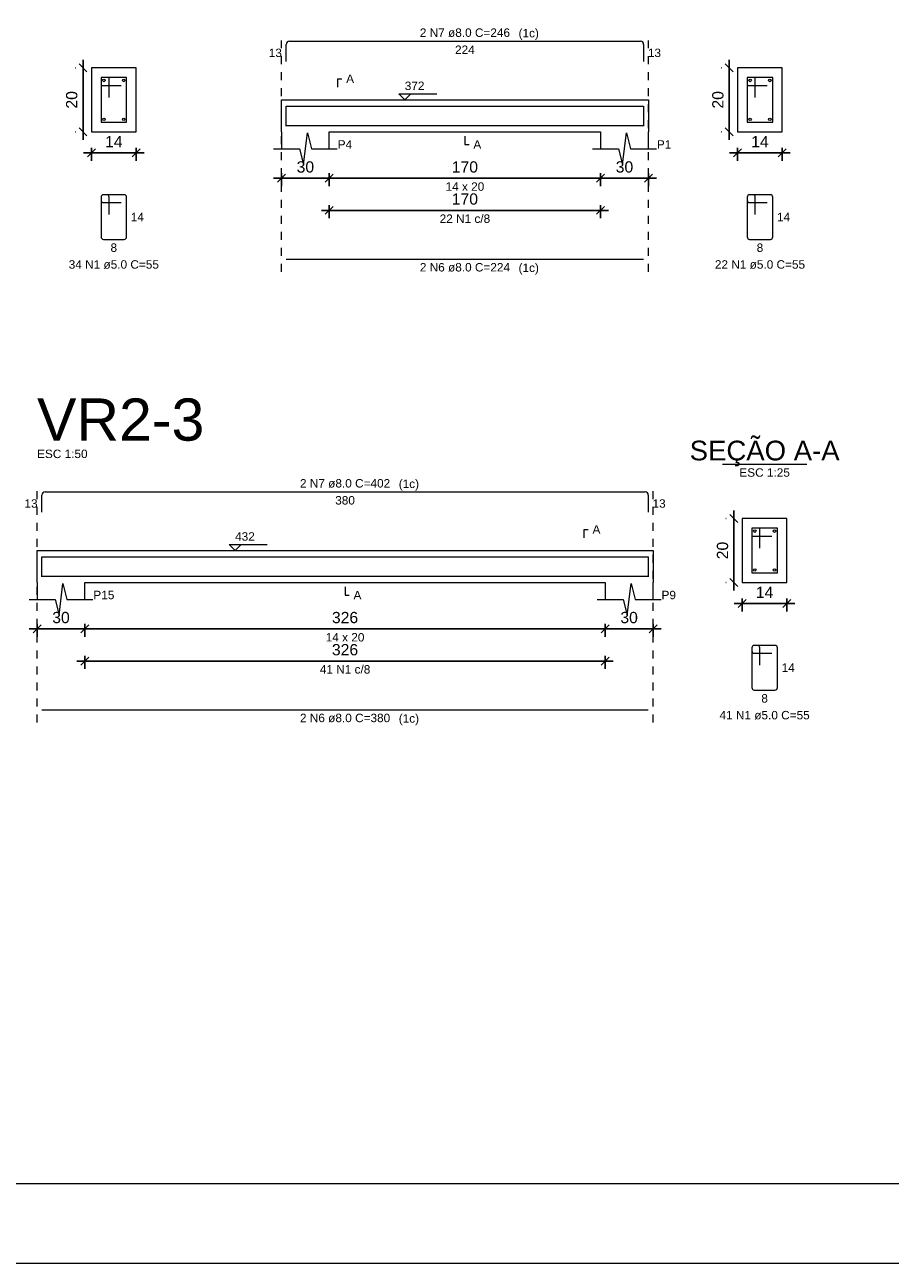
# Model space of a CAD drawing. Header units: millimetres. Extents: x 337 to 526, y -381 to -65.
# Tile 4 of 104: x 360 to 370, y -381 to -366. Entities that reach past the tile are written whole.
import ezdxf

# ---------------------------------------------------------------- set-up
doc = ezdxf.new("R2010")
doc.units = ezdxf.units.MM
doc.header["$MEASUREMENT"] = 0
doc.linetypes.add('Dashed', pattern=[0.75, 0.5, -0.25])
doc.layers.get('0').update_dxf_attribs({"lineweight": 5})
for name, color, linetype, lineweight in [('Descrição da armadura', 7, 'Continuous', 5), ('DT-Barras na forma', 1, 'Continuous', 20), ('DT-Barras no corte', 5, 'Continuous', 5), ('DT-Barras rebatidas', 1, 'Continuous', 20), ('DT-Cotas', 7, 'Continuous', 5), ('DT-Forma', 5, 'Continuous', 5), ('DT-Pontilhado', 7, 'Dashed', 5), ('DT-Textos', 7, 'Continuous', 5), ('DT-Título', 102, 'Continuous', 20), ('PRANCHA 01', 7, 'Continuous', 20), ('Textos armaduras', 7, 'Continuous', 5)]:
    doc.layers.add(name, color=color, linetype=linetype, lineweight=lineweight)
doc.styles.add('Arial', font='arial.ttf')
doc.dimstyles.new('UM_25.000000', dxfattribs={"dimtxt": 0.18, "dimasz": 0.1, "dimexe": 0.1, "dimexo": 0.2, "dimgap": 0, "dimtad": 1, "dimtih": 1, "dimtoh": 1, "dimdec": 1, "dimlfac": 25, "dimzin": 0, "dimdsep": 46, "dimtxsty": 'Standard', "dimcen": 0.09, "dimdle": 0.1, "dimadec": 1, "dimazin": 2, "dimtfac": 1, "dimtdec": 4, "dimtofl": 0, "dimtmove": 0, "dimatfit": 3, "dimfxl": 1, "dimtolj": 1, "dimarcsym": 0})
doc.dimstyles.new('UM_50.000000', dxfattribs={"dimtxt": 0.18, "dimasz": 0.1, "dimexe": 0.1, "dimexo": 0.2, "dimgap": 0, "dimtad": 1, "dimtih": 1, "dimtoh": 1, "dimdec": 1, "dimlfac": 50, "dimzin": 0, "dimdsep": 46, "dimtxsty": 'Standard', "dimcen": 0.09, "dimdle": 0.1, "dimadec": 1, "dimazin": 2, "dimtfac": 1, "dimtdec": 4, "dimtofl": 0, "dimtmove": 0, "dimatfit": 3, "dimfxl": 1, "dimtolj": 1, "dimarcsym": 0})

# ---------------------------------------------------------------- blocks, each defined once
blk = doc.blocks.new('_Oblique')
at = {"color": 0, "linetype": 'ByBlock', "lineweight": -2}
blk.add_line((-0.5, -0.5), (0.5, 0.5), dxfattribs=at)
blk = doc.blocks.new('*D540')
at = {"layer": 'Defpoints', "color": 0, "transparency": 16777216}
for p in [(360.291, -366.175), (360.397, -366.175), (360.397, -366.975)]:
    blk.add_point(p, dxfattribs=at)
at = {"layer": 'DT-Cotas', "color": 0, "lineweight": -2, "transparency": 16777216}
for p, q in [((360.197, -366.175), (360.191, -366.175)), ((360.291, -367.075), (360.291, -366.075)), ((360.197, -366.975), (360.191, -366.975))]:
    blk.add_line(p, q, dxfattribs=at)
at = {"layer": 'DT-Cotas', "color": 0, "lineweight": -2, "transparency": 16777216, "xscale": 0.1, "yscale": 0.1, "zscale": 0.1}
for p, rotation in [((360.291, -366.175), 90), ((360.291, -366.975), 270)]:
    blk.add_blockref('_Oblique', p, dxfattribs=dict(at, rotation=rotation))
at = {"layer": 'DT-Cotas', "color": 7, "transparency": 16777216, "insert": (360.15, -366.575), "char_height": 0.1412, "attachment_point": 5, "rotation": 90, "style": 'Arial'}
blk.add_mtext('\\A1;20', dxfattribs=at)
blk = doc.blocks.new('*D541')
at = {"layer": 'Defpoints', "color": 0, "transparency": 16777216}
for p in [(360.397, -366.975), (360.957, -366.975), (360.957, -367.24)]:
    blk.add_point(p, dxfattribs=at)
at = {"layer": 'DT-Cotas', "color": 0, "lineweight": -2, "transparency": 16777216}
for p, q in [((360.297, -367.24), (361.057, -367.24)), ((360.397, -367.175), (360.397, -367.34)), ((360.957, -367.175), (360.957, -367.34))]:
    blk.add_line(p, q, dxfattribs=at)
at = {"layer": 'DT-Cotas', "color": 0, "lineweight": -2, "transparency": 16777216, "xscale": 0.1, "yscale": 0.1, "zscale": 0.1, "rotation": 180}
blk.add_blockref('_Oblique', (360.397, -367.24), dxfattribs=at)
at = {"layer": 'DT-Cotas', "color": 0, "lineweight": -2, "transparency": 16777216, "xscale": 0.1, "yscale": 0.1, "zscale": 0.1}
blk.add_blockref('_Oblique', (360.957, -367.24), dxfattribs=at)
at = {"layer": 'DT-Cotas', "color": 7, "transparency": 16777216, "insert": (360.677, -367.099), "char_height": 0.1412, "attachment_point": 5, "rotation": 0.0057, "style": 'Arial'}
blk.add_mtext('\\A1;14', dxfattribs=at)
blk = doc.blocks.new('*D542')
at = {"layer": 'Defpoints', "color": 0, "transparency": 16777216}
for p in [(362.778, -367.293), (363.378, -367.293), (363.378, -367.558)]:
    blk.add_point(p, dxfattribs=at)
at = {"layer": 'DT-Cotas', "color": 0, "lineweight": -2, "transparency": 16777216}
for p, q in [((362.678, -367.558), (363.478, -367.558)), ((362.778, -367.493), (362.778, -367.658)), ((363.378, -367.493), (363.378, -367.658))]:
    blk.add_line(p, q, dxfattribs=at)
at = {"layer": 'DT-Cotas', "color": 0, "lineweight": -2, "transparency": 16777216, "xscale": 0.1, "yscale": 0.1, "zscale": 0.1, "rotation": 180}
blk.add_blockref('_Oblique', (362.778, -367.558), dxfattribs=at)
at = {"layer": 'DT-Cotas', "color": 0, "lineweight": -2, "transparency": 16777216, "xscale": 0.1, "yscale": 0.1, "zscale": 0.1}
blk.add_blockref('_Oblique', (363.378, -367.558), dxfattribs=at)
at = {"layer": 'DT-Cotas', "color": 7, "transparency": 16777216, "insert": (363.078, -367.417), "char_height": 0.1412, "attachment_point": 5, "rotation": 0.0057, "style": 'Arial'}
blk.add_mtext('\\A1;30', dxfattribs=at)
blk = doc.blocks.new('*D543')
at = {"layer": 'Defpoints', "color": 0, "transparency": 16777216}
for p in [(363.378, -367.293), (366.777, -367.293), (366.777, -367.558)]:
    blk.add_point(p, dxfattribs=at)
at = {"layer": 'DT-Cotas', "color": 0, "lineweight": -2, "transparency": 16777216}
for p, q in [((363.278, -367.558), (366.877, -367.558)), ((363.378, -367.493), (363.378, -367.658)), ((366.777, -367.493), (366.777, -367.658))]:
    blk.add_line(p, q, dxfattribs=at)
at = {"layer": 'DT-Cotas', "color": 0, "lineweight": -2, "transparency": 16777216, "xscale": 0.1, "yscale": 0.1, "zscale": 0.1, "rotation": 180}
blk.add_blockref('_Oblique', (363.378, -367.558), dxfattribs=at)
at = {"layer": 'DT-Cotas', "color": 0, "lineweight": -2, "transparency": 16777216, "xscale": 0.1, "yscale": 0.1, "zscale": 0.1}
blk.add_blockref('_Oblique', (366.777, -367.558), dxfattribs=at)
at = {"layer": 'DT-Cotas', "color": 7, "transparency": 16777216, "insert": (365.077, -367.417), "char_height": 0.1412, "attachment_point": 5, "rotation": 0.0057, "style": 'Arial'}
blk.add_mtext('\\A1;170', dxfattribs=at)
blk = doc.blocks.new('*D544')
at = {"layer": 'Defpoints', "color": 0, "transparency": 16777216}
for p in [(366.777, -367.293), (367.377, -367.293), (367.377, -367.558)]:
    blk.add_point(p, dxfattribs=at)
at = {"layer": 'DT-Cotas', "color": 0, "lineweight": -2, "transparency": 16777216}
for p, q in [((366.677, -367.558), (367.477, -367.558)), ((366.777, -367.493), (366.777, -367.658)), ((367.377, -367.493), (367.377, -367.658))]:
    blk.add_line(p, q, dxfattribs=at)
at = {"layer": 'DT-Cotas', "color": 0, "lineweight": -2, "transparency": 16777216, "xscale": 0.1, "yscale": 0.1, "zscale": 0.1, "rotation": 180}
blk.add_blockref('_Oblique', (366.777, -367.558), dxfattribs=at)
at = {"layer": 'DT-Cotas', "color": 0, "lineweight": -2, "transparency": 16777216, "xscale": 0.1, "yscale": 0.1, "zscale": 0.1}
blk.add_blockref('_Oblique', (367.377, -367.558), dxfattribs=at)
at = {"layer": 'DT-Cotas', "color": 7, "transparency": 16777216, "insert": (367.077, -367.417), "char_height": 0.1412, "attachment_point": 5, "rotation": 0.0057, "style": 'Arial'}
blk.add_mtext('\\A1;30', dxfattribs=at)
blk = doc.blocks.new('*D545')
at = {"layer": 'Defpoints', "color": 0, "transparency": 16777216}
for p in [(363.378, -367.695), (366.777, -367.695), (366.777, -367.96)]:
    blk.add_point(p, dxfattribs=at)
at = {"layer": 'DT-Cotas', "color": 0, "lineweight": -2, "transparency": 16777216}
for p, q in [((363.378, -367.895), (363.378, -368.06)), ((366.777, -367.895), (366.777, -368.06)), ((363.278, -367.96), (366.877, -367.96))]:
    blk.add_line(p, q, dxfattribs=at)
at = {"layer": 'DT-Cotas', "color": 0, "lineweight": -2, "transparency": 16777216, "xscale": 0.1, "yscale": 0.1, "zscale": 0.1, "rotation": 180}
blk.add_blockref('_Oblique', (363.378, -367.96), dxfattribs=at)
at = {"layer": 'DT-Cotas', "color": 0, "lineweight": -2, "transparency": 16777216, "xscale": 0.1, "yscale": 0.1, "zscale": 0.1}
blk.add_blockref('_Oblique', (366.777, -367.96), dxfattribs=at)
at = {"layer": 'DT-Cotas', "color": 7, "transparency": 16777216, "insert": (365.077, -367.819), "char_height": 0.1412, "attachment_point": 5, "rotation": 0.0057, "style": 'Arial'}
blk.add_mtext('\\A1;170', dxfattribs=at)
blk = doc.blocks.new('*D546')
at = {"layer": 'Defpoints', "color": 0, "transparency": 16777216}
for p in [(368.389, -366.175), (368.495, -366.175), (368.495, -366.975)]:
    blk.add_point(p, dxfattribs=at)
at = {"layer": 'DT-Cotas', "color": 0, "lineweight": -2, "transparency": 16777216}
for p, q in [((368.295, -366.175), (368.289, -366.175)), ((368.389, -367.075), (368.389, -366.075)), ((368.295, -366.975), (368.289, -366.975))]:
    blk.add_line(p, q, dxfattribs=at)
at = {"layer": 'DT-Cotas', "color": 0, "lineweight": -2, "transparency": 16777216, "xscale": 0.1, "yscale": 0.1, "zscale": 0.1}
for p, rotation in [((368.389, -366.175), 90), ((368.389, -366.975), 270)]:
    blk.add_blockref('_Oblique', p, dxfattribs=dict(at, rotation=rotation))
at = {"layer": 'DT-Cotas', "color": 7, "transparency": 16777216, "insert": (368.248, -366.575), "char_height": 0.1412, "attachment_point": 5, "rotation": 90, "style": 'Arial'}
blk.add_mtext('\\A1;20', dxfattribs=at)
blk = doc.blocks.new('*D547')
at = {"layer": 'Defpoints', "color": 0, "transparency": 16777216}
for p in [(368.495, -366.975), (369.055, -366.975), (369.055, -367.24)]:
    blk.add_point(p, dxfattribs=at)
at = {"layer": 'DT-Cotas', "color": 0, "lineweight": -2, "transparency": 16777216}
for p, q in [((368.395, -367.24), (369.155, -367.24)), ((368.495, -367.175), (368.495, -367.34)), ((369.055, -367.175), (369.055, -367.34))]:
    blk.add_line(p, q, dxfattribs=at)
at = {"layer": 'DT-Cotas', "color": 0, "lineweight": -2, "transparency": 16777216, "xscale": 0.1, "yscale": 0.1, "zscale": 0.1, "rotation": 180}
blk.add_blockref('_Oblique', (368.495, -367.24), dxfattribs=at)
at = {"layer": 'DT-Cotas', "color": 0, "lineweight": -2, "transparency": 16777216, "xscale": 0.1, "yscale": 0.1, "zscale": 0.1}
blk.add_blockref('_Oblique', (369.055, -367.24), dxfattribs=at)
at = {"layer": 'DT-Cotas', "color": 7, "transparency": 16777216, "insert": (368.775, -367.099), "char_height": 0.1412, "attachment_point": 5, "rotation": 0.0057, "style": 'Arial'}
blk.add_mtext('\\A1;14', dxfattribs=at)
blk = doc.blocks.new('*D578')
at = {"layer": 'Defpoints', "color": 0, "transparency": 16777216}
for p in [(359.715, -372.942), (360.315, -372.942), (360.315, -373.207)]:
    blk.add_point(p, dxfattribs=at)
at = {"layer": 'DT-Cotas', "color": 0, "lineweight": -2, "transparency": 16777216}
for p, q in [((359.715, -373.142), (359.715, -373.307)), ((360.315, -373.142), (360.315, -373.307)), ((359.615, -373.207), (360.415, -373.207))]:
    blk.add_line(p, q, dxfattribs=at)
at = {"layer": 'DT-Cotas', "color": 0, "lineweight": -2, "transparency": 16777216, "xscale": 0.1, "yscale": 0.1, "zscale": 0.1, "rotation": 180}
blk.add_blockref('_Oblique', (359.715, -373.207), dxfattribs=at)
at = {"layer": 'DT-Cotas', "color": 0, "lineweight": -2, "transparency": 16777216, "xscale": 0.1, "yscale": 0.1, "zscale": 0.1}
blk.add_blockref('_Oblique', (360.315, -373.207), dxfattribs=at)
at = {"layer": 'DT-Cotas', "color": 7, "transparency": 16777216, "insert": (360.015, -373.065), "char_height": 0.1412, "attachment_point": 5, "rotation": 0.0057, "style": 'Arial'}
blk.add_mtext('\\A1;30', dxfattribs=at)
blk = doc.blocks.new('*D579')
at = {"layer": 'Defpoints', "color": 0, "transparency": 16777216}
for p in [(360.315, -372.942), (366.835, -372.942), (366.835, -373.207)]:
    blk.add_point(p, dxfattribs=at)
at = {"layer": 'DT-Cotas', "color": 0, "lineweight": -2, "transparency": 16777216}
for p, q in [((360.315, -373.142), (360.315, -373.307)), ((366.835, -373.142), (366.835, -373.307)), ((360.215, -373.207), (366.935, -373.207))]:
    blk.add_line(p, q, dxfattribs=at)
at = {"layer": 'DT-Cotas', "color": 0, "lineweight": -2, "transparency": 16777216, "xscale": 0.1, "yscale": 0.1, "zscale": 0.1, "rotation": 180}
blk.add_blockref('_Oblique', (360.315, -373.207), dxfattribs=at)
at = {"layer": 'DT-Cotas', "color": 0, "lineweight": -2, "transparency": 16777216, "xscale": 0.1, "yscale": 0.1, "zscale": 0.1}
blk.add_blockref('_Oblique', (366.835, -373.207), dxfattribs=at)
at = {"layer": 'DT-Cotas', "color": 7, "transparency": 16777216, "insert": (363.575, -373.065), "char_height": 0.1412, "attachment_point": 5, "rotation": 0.0057, "style": 'Arial'}
blk.add_mtext('\\A1;326', dxfattribs=at)
blk = doc.blocks.new('*D580')
at = {"layer": 'Defpoints', "color": 0, "transparency": 16777216}
for p in [(366.835, -372.942), (367.435, -372.942), (367.435, -373.207)]:
    blk.add_point(p, dxfattribs=at)
at = {"layer": 'DT-Cotas', "color": 0, "lineweight": -2, "transparency": 16777216}
for p, q in [((366.835, -373.142), (366.835, -373.307)), ((367.435, -373.142), (367.435, -373.307)), ((366.735, -373.207), (367.535, -373.207))]:
    blk.add_line(p, q, dxfattribs=at)
at = {"layer": 'DT-Cotas', "color": 0, "lineweight": -2, "transparency": 16777216, "xscale": 0.1, "yscale": 0.1, "zscale": 0.1, "rotation": 180}
blk.add_blockref('_Oblique', (366.835, -373.207), dxfattribs=at)
at = {"layer": 'DT-Cotas', "color": 0, "lineweight": -2, "transparency": 16777216, "xscale": 0.1, "yscale": 0.1, "zscale": 0.1}
blk.add_blockref('_Oblique', (367.435, -373.207), dxfattribs=at)
at = {"layer": 'DT-Cotas', "color": 7, "transparency": 16777216, "insert": (367.135, -373.065), "char_height": 0.1412, "attachment_point": 5, "rotation": 0.0057, "style": 'Arial'}
blk.add_mtext('\\A1;30', dxfattribs=at)
blk = doc.blocks.new('*D581')
at = {"layer": 'Defpoints', "color": 0, "transparency": 16777216}
for p in [(360.315, -373.344), (366.835, -373.344), (366.835, -373.609)]:
    blk.add_point(p, dxfattribs=at)
at = {"layer": 'DT-Cotas', "color": 0, "lineweight": -2, "transparency": 16777216}
for p, q in [((360.215, -373.609), (366.935, -373.609)), ((360.315, -373.544), (360.315, -373.709)), ((366.835, -373.544), (366.835, -373.709))]:
    blk.add_line(p, q, dxfattribs=at)
at = {"layer": 'DT-Cotas', "color": 0, "lineweight": -2, "transparency": 16777216, "xscale": 0.1, "yscale": 0.1, "zscale": 0.1, "rotation": 180}
blk.add_blockref('_Oblique', (360.315, -373.609), dxfattribs=at)
at = {"layer": 'DT-Cotas', "color": 0, "lineweight": -2, "transparency": 16777216, "xscale": 0.1, "yscale": 0.1, "zscale": 0.1}
blk.add_blockref('_Oblique', (366.835, -373.609), dxfattribs=at)
at = {"layer": 'DT-Cotas', "color": 7, "transparency": 16777216, "insert": (363.575, -373.468), "char_height": 0.1412, "attachment_point": 5, "rotation": 0.0057, "style": 'Arial'}
blk.add_mtext('\\A1;326', dxfattribs=at)
blk = doc.blocks.new('*D582')
at = {"layer": 'Defpoints', "color": 0, "transparency": 16777216}
for p in [(368.448, -371.824), (368.553, -371.824), (368.553, -372.624)]:
    blk.add_point(p, dxfattribs=at)
at = {"layer": 'DT-Cotas', "color": 0, "lineweight": -2, "transparency": 16777216}
for p, q in [((368.448, -372.724), (368.448, -371.724)), ((368.353, -371.824), (368.348, -371.824)), ((368.353, -372.624), (368.348, -372.624))]:
    blk.add_line(p, q, dxfattribs=at)
at = {"layer": 'DT-Cotas', "color": 0, "lineweight": -2, "transparency": 16777216, "xscale": 0.1, "yscale": 0.1, "zscale": 0.1}
for p, rotation in [((368.448, -371.824), 90), ((368.448, -372.624), 270)]:
    blk.add_blockref('_Oblique', p, dxfattribs=dict(at, rotation=rotation))
at = {"layer": 'DT-Cotas', "color": 7, "transparency": 16777216, "insert": (368.306, -372.224), "char_height": 0.1412, "attachment_point": 5, "rotation": 90, "style": 'Arial'}
blk.add_mtext('\\A1;20', dxfattribs=at)
blk = doc.blocks.new('*D583')
at = {"layer": 'Defpoints', "color": 0, "transparency": 16777216}
for p in [(368.553, -372.624), (369.113, -372.624), (369.113, -372.889)]:
    blk.add_point(p, dxfattribs=at)
at = {"layer": 'DT-Cotas', "color": 0, "lineweight": -2, "transparency": 16777216}
for p, q in [((368.553, -372.824), (368.553, -372.989)), ((369.113, -372.824), (369.113, -372.989)), ((368.453, -372.889), (369.213, -372.889))]:
    blk.add_line(p, q, dxfattribs=at)
at = {"layer": 'DT-Cotas', "color": 0, "lineweight": -2, "transparency": 16777216, "xscale": 0.1, "yscale": 0.1, "zscale": 0.1, "rotation": 180}
blk.add_blockref('_Oblique', (368.553, -372.889), dxfattribs=at)
at = {"layer": 'DT-Cotas', "color": 0, "lineweight": -2, "transparency": 16777216, "xscale": 0.1, "yscale": 0.1, "zscale": 0.1}
blk.add_blockref('_Oblique', (369.113, -372.889), dxfattribs=at)
at = {"layer": 'DT-Cotas', "color": 7, "transparency": 16777216, "insert": (368.833, -372.748), "char_height": 0.1412, "attachment_point": 5, "rotation": 0.0057, "style": 'Arial'}
blk.add_mtext('\\A1;14', dxfattribs=at)

msp = doc.modelspace()

# ---------------------------------------------------------------- linework, layer by layer
at = {"layer": 'DT-Barras na forma'}
for p, q in [((360.6173, -366.2953), (360.5173, -366.2953)), ((360.5173, -366.2953), (360.5173, -366.8553)), ((360.8373, -366.2953), (360.5173, -366.2953)), ((360.5173, -366.2953), (360.5173, -366.3953)), ((360.6173, -366.5453), (360.6173, -366.2953)), ((360.8373, -366.8553), (360.8373, -366.2953)), ((368.7153, -366.2953), (368.6153, -366.2953)), ((368.6153, -366.2953), (368.6153, -366.8553)), ((368.9353, -366.2953), (368.6153, -366.2953)), ((368.6153, -366.2953), (368.6153, -366.3953)), ((368.7153, -366.5453), (368.7153, -366.2953)), ((368.9353, -366.8553), (368.9353, -366.2953)), ((360.5173, -366.3953), (360.7673, -366.3953)), ((368.6153, -366.3953), (368.8653, -366.3953)), ((360.5173, -366.8553), (360.8373, -366.8553)), ((368.6153, -366.8553), (368.9353, -366.8553)), ((368.7734, -371.9442), (368.6734, -371.9442)), ((368.6734, -371.9442), (368.6734, -372.5042)), ((368.9934, -371.9442), (368.6734, -371.9442)), ((368.6734, -371.9442), (368.6734, -372.0442)), ((368.6734, -372.0442), (368.9234, -372.0442)), ((368.7734, -372.1942), (368.7734, -371.9442)), ((368.9934, -372.5042), (368.9934, -371.9442)), ((368.6734, -372.5042), (368.9934, -372.5042))]:
    msp.add_line(p, q, dxfattribs=at)
for points in [[(362.8376, -366.9051), (362.8376, -366.6533), (367.3174, -366.6533), (367.3174, -366.9051)], [(362.8376, -366.8973), (367.3174, -366.8973)], [(359.7753, -372.554), (359.7753, -372.3022), (367.3755, -372.3022), (367.3755, -372.554)], [(359.7753, -372.5462), (367.3755, -372.5462)]]:
    msp.add_lwpolyline(points, dxfattribs=at)
at = {"layer": 'DT-Barras no corte'}
for centre in [(360.5533, -366.3313), (360.8013, -366.3313), (368.6513, -366.3313), (368.8993, -366.3313), (360.5533, -366.8193), (360.8013, -366.8193), (368.6513, -366.8193), (368.8993, -366.8193), (368.7094, -371.9802), (368.9574, -371.9802), (368.7094, -372.4682), (368.9574, -372.4682)]:
    msp.add_circle(centre, 0.016, dxfattribs=at)
at = {"layer": 'DT-Barras rebatidas'}
for p, q in [((362.8376, -366.0932), (362.8376, -365.8814)), ((362.8776, -365.8414), (367.2774, -365.8414)), ((367.3174, -365.8814), (367.3174, -366.0932)), ((360.5173, -367.7937), (360.5173, -368.2937)), ((360.5173, -367.7937), (360.5173, -367.8337)), ((360.5873, -367.7637), (360.5473, -367.7637)), ((360.8073, -367.7637), (360.5473, -367.7637)), ((360.5473, -367.8637), (360.7673, -367.8637)), ((360.6173, -368.0137), (360.6173, -367.7937)), ((360.8373, -368.2937), (360.8373, -367.7937)), ((368.6153, -367.7937), (368.6153, -368.2937)), ((368.6153, -367.7937), (368.6153, -367.8337)), ((368.6853, -367.7637), (368.6453, -367.7637)), ((368.9053, -367.7637), (368.6453, -367.7637)), ((368.6453, -367.8637), (368.8653, -367.8637)), ((368.7153, -368.0137), (368.7153, -367.7937)), ((368.9353, -368.2937), (368.9353, -367.7937)), ((360.5473, -368.3237), (360.8073, -368.3237)), ((368.6453, -368.3237), (368.9053, -368.3237)), ((362.8376, -368.5706), (367.3174, -368.5706)), ((359.7753, -371.7421), (359.7753, -371.5303)), ((359.8153, -371.4903), (367.3355, -371.4903)), ((367.3755, -371.5303), (367.3755, -371.7421)), ((368.6734, -373.4425), (368.6734, -373.9425)), ((368.6734, -373.4425), (368.6734, -373.4825)), ((368.7434, -373.4125), (368.7034, -373.4125)), ((368.9634, -373.4125), (368.7034, -373.4125)), ((368.7734, -373.6625), (368.7734, -373.4425)), ((368.9934, -373.9425), (368.9934, -373.4425)), ((368.7034, -373.5125), (368.9234, -373.5125)), ((368.7034, -373.9725), (368.9634, -373.9725)), ((359.7753, -374.2194), (367.3755, -374.2194))]:
    msp.add_line(p, q, dxfattribs=at)
for centre, radius, start, end in [((362.8776, -365.8814), 0.04, 90, 180), ((367.2774, -365.8814), 0.04, 0, 90), ((360.5473, -367.7937), 0.03, 90, 180), ((360.5473, -367.7937), 0.03, 90, 180), ((360.5473, -367.8337), 0.03, 180, 270), ((360.5873, -367.7937), 0.03, 0, 90), ((360.8073, -367.7937), 0.03, 0, 90), ((368.6453, -367.7937), 0.03, 90, 180), ((368.6453, -367.7937), 0.03, 90, 180), ((368.6453, -367.8337), 0.03, 180, 270), ((368.6853, -367.7937), 0.03, 0, 90), ((368.9053, -367.7937), 0.03, 0, 90), ((360.5473, -368.2937), 0.03, 180, 270), ((360.8073, -368.2937), 0.03, 270, 0), ((368.6453, -368.2937), 0.03, 180, 270), ((368.9053, -368.2937), 0.03, 270, 0), ((359.8153, -371.5303), 0.04, 90, 180), ((367.3355, -371.5303), 0.04, 0, 90), ((368.7034, -373.4425), 0.03, 90, 180), ((368.7034, -373.4425), 0.03, 90, 180), ((368.7034, -373.4825), 0.03, 180, 270), ((368.7434, -373.4425), 0.03, 0, 90), ((368.9634, -373.4425), 0.03, 0, 90), ((368.7034, -373.9425), 0.03, 180, 270), ((368.9634, -373.9425), 0.03, 270, 0)]:
    msp.add_arc(centre, radius, start, end, dxfattribs=at)
at = {"layer": 'DT-Forma'}
for p, q in [((360.9573, -366.1753), (360.3973, -366.1753)), ((360.3973, -366.1753), (360.3973, -366.1753)), ((360.3973, -366.1753), (360.3973, -366.9753)), ((360.9573, -366.9753), (360.9573, -366.1753)), ((360.9573, -366.1753), (360.9573, -366.1753)), ((369.0553, -366.1753), (368.4953, -366.1753)), ((368.4953, -366.1753), (368.4953, -366.1753)), ((368.4953, -366.1753), (368.4953, -366.9753)), ((369.0553, -366.9753), (369.0553, -366.1753)), ((369.0553, -366.1753), (369.0553, -366.1753)), ((362.7776, -366.5753), (363.3776, -366.5753)), ((363.3776, -366.5753), (366.7774, -366.5753)), ((366.7774, -366.5753), (367.3774, -366.5753)), ((360.3973, -366.9753), (360.9573, -366.9753)), ((360.3973, -366.9753), (360.3973, -366.9753)), ((360.9573, -366.9753), (360.9573, -366.9753)), ((362.7776, -366.9753), (362.7776, -367.1871)), ((363.0526, -367.3871), (363.1026, -366.9871)), ((363.1026, -366.9871), (363.1526, -367.1871)), ((363.3776, -367.1871), (363.3776, -366.9753)), ((363.3776, -366.9753), (366.7774, -366.9753)), ((366.7774, -366.9753), (366.7774, -367.1871)), ((367.0524, -367.3871), (367.1024, -366.9871)), ((367.1024, -366.9871), (367.1524, -367.1871)), ((367.3774, -367.1871), (367.3774, -366.9753)), ((368.4953, -366.9753), (369.0553, -366.9753)), ((368.4953, -366.9753), (368.4953, -366.9753)), ((369.0553, -366.9753), (369.0553, -366.9753)), ((362.6776, -367.1871), (363.0026, -367.1871)), ((363.0026, -367.1871), (363.0526, -367.3871)), ((363.1526, -367.1871), (363.4776, -367.1871)), ((366.6774, -367.1871), (367.0024, -367.1871)), ((367.0024, -367.1871), (367.0524, -367.3871)), ((367.1524, -367.1871), (367.4774, -367.1871)), ((369.1134, -371.8242), (368.5534, -371.8242)), ((368.5534, -371.8242), (368.5534, -371.8242)), ((368.5534, -371.8242), (368.5534, -372.6242)), ((369.1134, -372.6242), (369.1134, -371.8242)), ((369.1134, -371.8242), (369.1134, -371.8242)), ((359.7153, -372.2242), (360.3153, -372.2242)), ((360.3153, -372.2242), (366.8355, -372.2242)), ((366.8355, -372.2242), (367.4355, -372.2242)), ((359.7153, -372.6242), (359.7153, -372.836)), ((359.9903, -373.036), (360.0403, -372.636)), ((360.0403, -372.636), (360.0903, -372.836)), ((360.3153, -372.836), (360.3153, -372.6242)), ((360.3153, -372.6242), (366.8355, -372.6242)), ((366.8355, -372.6242), (366.8355, -372.836)), ((367.1105, -373.036), (367.1605, -372.636)), ((367.1605, -372.636), (367.2105, -372.836)), ((367.4355, -372.836), (367.4355, -372.6242)), ((368.5534, -372.6242), (369.1134, -372.6242)), ((368.5534, -372.6242), (368.5534, -372.6242)), ((369.1134, -372.6242), (369.1134, -372.6242)), ((359.6153, -372.836), (359.9403, -372.836)), ((359.9403, -372.836), (359.9903, -373.036)), ((360.0903, -372.836), (360.4153, -372.836)), ((366.7355, -372.836), (367.0605, -372.836)), ((367.0605, -372.836), (367.1105, -373.036)), ((367.2105, -372.836), (367.5355, -372.836))]:
    msp.add_line(p, q, dxfattribs=at)
at = {"layer": 'DT-Forma', "linetype": 'Continuous'}
for p, q in [((362.7776, -366.9753), (362.7776, -366.5753)), ((367.3774, -366.5753), (367.3774, -366.9753)), ((359.7153, -372.6242), (359.7153, -372.2242)), ((367.4355, -372.2242), (367.4355, -372.6242))]:
    msp.add_line(p, q, dxfattribs=at)
at = {"layer": 'DT-Pontilhado', "ltscale": 0.2}
for p, q in [((362.7776, -368.7294), (362.7776, -365.7355)), ((367.3774, -368.7294), (367.3774, -365.7355)), ((359.7153, -374.3783), (359.7153, -371.3844)), ((367.4355, -374.3783), (367.4355, -371.3844))]:
    msp.add_line(p, q, dxfattribs=at)
at = {"layer": 'DT-Textos'}
msp.add_line((368.3039, -371.1417), (369.3629, -371.1417), dxfattribs=at)
for points in [[(363.4835, -366.4165), (363.4835, -366.3106), (363.5364, -366.3106)], [(364.3975, -366.5012), (364.3234, -366.5753), (364.2492, -366.5012), (364.7258, -366.5012)], [(365.0775, -367.0283), (365.0775, -367.1342), (365.1304, -367.1342)], [(366.5707, -372.0653), (366.5707, -371.9594), (366.6237, -371.9594)], [(362.2713, -372.1501), (362.1972, -372.2242), (362.1231, -372.1501), (362.5996, -372.1501)], [(363.5754, -372.6771), (363.5754, -372.783), (363.6283, -372.783)]]:
    msp.add_lwpolyline(points, dxfattribs=at)
at = {"layer": 'PRANCHA 01'}
msp.add_lwpolyline([(337.4312, -381.1573), (421.5312, -381.1573), (421.5312, -321.7573), (337.4312, -321.7573), (337.4312, -381.1573)], dxfattribs=at)
msp.add_lwpolyline([(339.9312, -380.1573), (420.5312, -380.1573), (420.5312, -322.7573), (339.9312, -322.7573)], close=True, dxfattribs=at)

# ---------------------------------------------------------------- texts
at = {"layer": 'Descrição da armadura', "linetype": 'Continuous', "char_height": 0.1059, "attachment_point": 8, "line_spacing_factor": 0.798, "style": 'Arial'}
for s, insert, width in [('2 N7 ø8.0 C=246', (365.0775, -365.7885), 2.267374), ('22 N1 c/8', (365.0775, -368.1191), 1.269695), ('34 N1 ø5.0 C=55', (360.6773, -368.6943), 2.267374), ('2 N6 ø8.0 C=224', (365.0775, -368.7294), 2.267374), ('22 N1 ø5.0 C=55', (368.7753, -368.6943), 2.267374), ('2 N7 ø8.0 C=402', (363.5754, -371.4373), 2.267374), ('41 N1 c/8', (363.5754, -373.7679), 1.269695), ('2 N6 ø8.0 C=380', (363.5754, -374.3783), 2.267374), ('41 N1 ø5.0 C=55', (368.8334, -374.3432), 2.267374)]:
    msp.add_mtext(s, dxfattribs=dict(at, insert=insert, width=width))
at = {"layer": 'DT-Textos', "line_spacing_factor": 0.798, "style": 'Arial'}
for s, insert, char_height, width, attachment_point in [('(1c)', (365.7497, -365.8235), 0.1059, 0.518615, 7), ('A', (363.5894, -366.3635), 0.1059, 0.200858, 7), ('372', (364.3234, -366.4536), 0.1059, 0.50244, 7), ('P4', (363.4835, -367.1871), 0.1059, 0.368339, 7), ('A', (365.1834, -367.1871), 0.1059, 0.200858, 7), ('P1', (367.4833, -367.1871), 0.1059, 0.368339, 7), ('14 x 20', (365.0775, -367.7166), 0.1059, 0.987824, 8), ('(1c)', (365.7497, -368.7645), 0.1059, 0.518615, 7), ('SEÇÃO A-A', (368.8337, -371.1704), 0.2471, 4.09988, 8), ('ESC 1:50', (359.7153, -371.0667), 0.1059, 1.288964, 7), ('ESC 1:25', (368.8334, -371.3006), 0.1059, 1.288964, 8), ('(1c)', (364.2477, -371.4724), 0.1059, 0.518615, 7), ('A', (366.6766, -372.0124), 0.1059, 0.200858, 7), ('432', (362.1972, -372.1024), 0.1059, 0.50244, 7), ('P15', (360.4212, -372.836), 0.1059, 0.535819, 7), ('A', (363.6813, -372.836), 0.1059, 0.200858, 7), ('P9', (367.5414, -372.836), 0.1059, 0.368339, 7), ('14 x 20', (363.5754, -373.3655), 0.1059, 0.987824, 8), ('(1c)', (364.2477, -374.4134), 0.1059, 0.518615, 7)]:
    msp.add_mtext(s, dxfattribs=dict(at, insert=insert, char_height=char_height, width=width, attachment_point=attachment_point))
at = {"layer": 'DT-Título', "insert": (359.7153, -370.8549), "char_height": 0.5295, "width": 4.267875, "attachment_point": 7, "line_spacing_factor": 0.798, "style": 'Arial'}
msp.add_mtext('VR2-3', dxfattribs=at)
at = {"layer": 'Textos armaduras', "linetype": 'Continuous', "char_height": 0.1059, "attachment_point": 7, "line_spacing_factor": 0.798, "style": 'Arial'}
for s, insert, width in [('224', (364.9537, -366.0003), 0.494929), ('13', (362.6196, -366.0403), 0.329953), ('13', (367.3703, -366.0403), 0.329953), ('14', (360.8902, -368.0966), 0.329953), ('14', (368.9882, -368.0966), 0.329953), ('8', (360.6361, -368.4825), 0.164976), ('8', (368.734, -368.4825), 0.164976), ('13', (359.5574, -371.6891), 0.329953), ('380', (363.4517, -371.6491), 0.494929), ('13', (367.4284, -371.6891), 0.329953), ('14', (369.0464, -373.7455), 0.329953), ('8', (368.7922, -374.1314), 0.164976)]:
    msp.add_mtext(s, dxfattribs=dict(at, insert=insert, width=width))

# ---------------------------------------------------------------- dimensions: what is measured, and where the dimension line sits
at = {"layer": 'DT-Cotas'}
for base, p1, p2, picture, middle in [((360.2914, -366.1753), (360.3973, -366.9753), (360.3973, -366.1753), '*D540', (360.1502, -366.5753)), ((368.3894, -366.1753), (368.4953, -366.9753), (368.4953, -366.1753), '*D546', (368.2482, -366.5753)), ((368.4475, -371.8242), (368.5534, -372.6242), (368.5534, -371.8242), '*D582', (368.3063, -372.2242))]:
    dim = msp.add_linear_dim(base=base, p1=p1, p2=p2, angle=90, dimstyle='UM_25.000000', override={"dimtxt": 0.1412, "dimasz": 0.1, "dimexe": 0.1, "dimexo": 0.2, "dimtad": 1, "dimtih": 0, "dimtoh": 0, "dimdec": 1, "dimlfac": 25, "dimzin": 8, "dimtxsty": 'Arial', "dimblk": 'Oblique', "dimblk1": 'Oblique', "dimblk2": 'Oblique', "dimsah": 1, "dimdle": 0.1, "dimse1": 0, "dimse2": 0, "dimclrt": 7, "dimadec": 1, "dimazin": 3, "dimtmove": 2, "dimldrblk": 'Oblique'}, dxfattribs=at)
    dim.commit()
    dim.dimension.update_dxf_attribs({"geometry": picture, "text_midpoint": middle, "dimtype": 160, "text_rotation": 90})
for base, p1, p2, dimstyle, override, picture, middle in [((360.9573, -367.2401), (360.3973, -366.9753), (360.9573, -366.9753), 'UM_25.000000', {"dimtxt": 0.1412, "dimasz": 0.1, "dimexe": 0.1, "dimexo": 0.2, "dimtad": 1, "dimtih": 0, "dimtoh": 0, "dimdec": 1, "dimlfac": 25, "dimzin": 8, "dimtxsty": 'Arial', "dimblk": 'Oblique', "dimblk1": 'Oblique', "dimblk2": 'Oblique', "dimsah": 1, "dimdle": 0.1, "dimse1": 0, "dimse2": 0, "dimclrt": 7, "dimadec": 1, "dimazin": 3, "dimtmove": 2, "dimldrblk": 'Oblique'}, '*D541', (360.6773, -367.0989)), ((369.0553, -367.2401), (368.4953, -366.9753), (369.0553, -366.9753), 'UM_25.000000', {"dimtxt": 0.1412, "dimasz": 0.1, "dimexe": 0.1, "dimexo": 0.2, "dimtad": 1, "dimtih": 0, "dimtoh": 0, "dimdec": 1, "dimlfac": 25, "dimzin": 8, "dimtxsty": 'Arial', "dimblk": 'Oblique', "dimblk1": 'Oblique', "dimblk2": 'Oblique', "dimsah": 1, "dimdle": 0.1, "dimse1": 0, "dimse2": 0, "dimclrt": 7, "dimadec": 1, "dimazin": 3, "dimtmove": 2, "dimldrblk": 'Oblique'}, '*D547', (368.7753, -367.0989)), ((363.3776, -367.5578), (362.7776, -367.293), (363.3776, -367.293), 'UM_50.000000', {"dimtxt": 0.1412, "dimasz": 0.1, "dimexe": 0.1, "dimexo": 0.2, "dimtad": 1, "dimtih": 0, "dimtoh": 0, "dimdec": 1, "dimlfac": 50, "dimzin": 8, "dimtxsty": 'Arial', "dimblk": 'Oblique', "dimblk1": 'Oblique', "dimblk2": 'Oblique', "dimsah": 1, "dimdle": 0.1, "dimse1": 0, "dimse2": 0, "dimclrt": 7, "dimadec": 1, "dimazin": 3, "dimtmove": 2, "dimldrblk": 'Oblique'}, '*D542', (363.0776, -367.4166)), ((366.7774, -367.5578), (363.3776, -367.293), (366.7774, -367.293), 'UM_50.000000', {"dimtxt": 0.1412, "dimasz": 0.1, "dimexe": 0.1, "dimexo": 0.2, "dimtad": 1, "dimtih": 0, "dimtoh": 0, "dimdec": 1, "dimlfac": 50, "dimzin": 8, "dimtxsty": 'Arial', "dimblk": 'Oblique', "dimblk1": 'Oblique', "dimblk2": 'Oblique', "dimsah": 1, "dimdle": 0.1, "dimse1": 0, "dimse2": 0, "dimclrt": 7, "dimadec": 1, "dimazin": 3, "dimtmove": 2, "dimldrblk": 'Oblique'}, '*D543', (365.0775, -367.4166)), ((367.3774, -367.5578), (366.7774, -367.293), (367.3774, -367.293), 'UM_50.000000', {"dimtxt": 0.1412, "dimasz": 0.1, "dimexe": 0.1, "dimexo": 0.2, "dimtad": 1, "dimtih": 0, "dimtoh": 0, "dimdec": 1, "dimlfac": 50, "dimzin": 8, "dimtxsty": 'Arial', "dimblk": 'Oblique', "dimblk1": 'Oblique', "dimblk2": 'Oblique', "dimsah": 1, "dimdle": 0.1, "dimse1": 0, "dimse2": 0, "dimclrt": 7, "dimadec": 1, "dimazin": 3, "dimtmove": 2, "dimldrblk": 'Oblique'}, '*D544', (367.0774, -367.4166)), ((366.7774, -367.9602), (363.3776, -367.6955), (366.7774, -367.6955), 'UM_50.000000', {"dimtxt": 0.1412, "dimasz": 0.1, "dimexe": 0.1, "dimexo": 0.2, "dimtad": 1, "dimtih": 0, "dimtoh": 0, "dimdec": 1, "dimlfac": 50, "dimzin": 8, "dimtxsty": 'Arial', "dimblk": 'Oblique', "dimblk1": 'Oblique', "dimblk2": 'Oblique', "dimsah": 1, "dimdle": 0.1, "dimse1": 0, "dimse2": 0, "dimclrt": 7, "dimadec": 1, "dimazin": 3, "dimtmove": 2, "dimldrblk": 'Oblique'}, '*D545', (365.0775, -367.819)), ((369.1134, -372.8889), (368.5534, -372.6242), (369.1134, -372.6242), 'UM_25.000000', {"dimtxt": 0.1412, "dimasz": 0.1, "dimexe": 0.1, "dimexo": 0.2, "dimtad": 1, "dimtih": 0, "dimtoh": 0, "dimdec": 1, "dimlfac": 25, "dimzin": 8, "dimtxsty": 'Arial', "dimblk": 'Oblique', "dimblk1": 'Oblique', "dimblk2": 'Oblique', "dimsah": 1, "dimdle": 0.1, "dimse1": 0, "dimse2": 0, "dimclrt": 7, "dimadec": 1, "dimazin": 3, "dimtmove": 2, "dimldrblk": 'Oblique'}, '*D583', (368.8334, -372.7477)), ((360.3153, -373.2066), (359.7153, -372.9419), (360.3153, -372.9419), 'UM_50.000000', {"dimtxt": 0.1412, "dimasz": 0.1, "dimexe": 0.1, "dimexo": 0.2, "dimtad": 1, "dimtih": 0, "dimtoh": 0, "dimdec": 1, "dimlfac": 50, "dimzin": 8, "dimtxsty": 'Arial', "dimblk": 'Oblique', "dimblk1": 'Oblique', "dimblk2": 'Oblique', "dimsah": 1, "dimdle": 0.1, "dimse1": 0, "dimse2": 0, "dimclrt": 7, "dimadec": 1, "dimazin": 3, "dimtmove": 2, "dimldrblk": 'Oblique'}, '*D578', (360.0153, -373.0654)), ((366.8355, -373.2066), (360.3153, -372.9419), (366.8355, -372.9419), 'UM_50.000000', {"dimtxt": 0.1412, "dimasz": 0.1, "dimexe": 0.1, "dimexo": 0.2, "dimtad": 1, "dimtih": 0, "dimtoh": 0, "dimdec": 1, "dimlfac": 50, "dimzin": 8, "dimtxsty": 'Arial', "dimblk": 'Oblique', "dimblk1": 'Oblique', "dimblk2": 'Oblique', "dimsah": 1, "dimdle": 0.1, "dimse1": 0, "dimse2": 0, "dimclrt": 7, "dimadec": 1, "dimazin": 3, "dimtmove": 2, "dimldrblk": 'Oblique'}, '*D579', (363.5754, -373.0654)), ((367.4355, -373.2066), (366.8355, -372.9419), (367.4355, -372.9419), 'UM_50.000000', {"dimtxt": 0.1412, "dimasz": 0.1, "dimexe": 0.1, "dimexo": 0.2, "dimtad": 1, "dimtih": 0, "dimtoh": 0, "dimdec": 1, "dimlfac": 50, "dimzin": 8, "dimtxsty": 'Arial', "dimblk": 'Oblique', "dimblk1": 'Oblique', "dimblk2": 'Oblique', "dimsah": 1, "dimdle": 0.1, "dimse1": 0, "dimse2": 0, "dimclrt": 7, "dimadec": 1, "dimazin": 3, "dimtmove": 2, "dimldrblk": 'Oblique'}, '*D580', (367.1355, -373.0654)), ((366.8355, -373.6091), (360.3153, -373.3443), (366.8355, -373.3443), 'UM_50.000000', {"dimtxt": 0.1412, "dimasz": 0.1, "dimexe": 0.1, "dimexo": 0.2, "dimtad": 1, "dimtih": 0, "dimtoh": 0, "dimdec": 1, "dimlfac": 50, "dimzin": 8, "dimtxsty": 'Arial', "dimblk": 'Oblique', "dimblk1": 'Oblique', "dimblk2": 'Oblique', "dimsah": 1, "dimdle": 0.1, "dimse1": 0, "dimse2": 0, "dimclrt": 7, "dimadec": 1, "dimazin": 3, "dimtmove": 2, "dimldrblk": 'Oblique'}, '*D581', (363.5754, -373.4679))]:
    dim = msp.add_linear_dim(base=base, p1=p1, p2=p2, dimstyle=dimstyle, override=override, dxfattribs=at)
    dim.commit()
    dim.dimension.update_dxf_attribs({"geometry": picture, "text_midpoint": middle, "dimtype": 160, "text_rotation": 0.00573})

doc.saveas('drawing.dxf')
